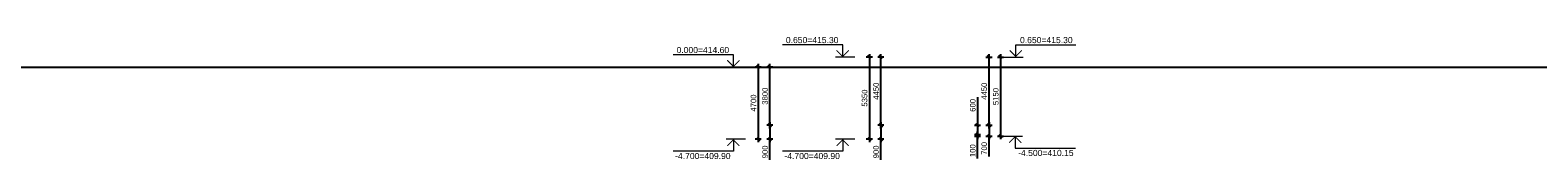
# Model space of a CAD drawing. Header units: millimetres. Extents: x -50987266 to 2610517, y -212233 to 51153522.
# Tile 46 of 174: x 580572 to 678957, y -5336 to 2796. Entities that reach past the tile are written whole.
import ezdxf
from ezdxf.enums import TextEntityAlignment as Align

# ---------------------------------------------------------------- set-up
doc = ezdxf.new("R2010")
doc.units = ezdxf.units.MM
doc.set_wipeout_variables(frame=1)
doc.layers.get('Defpoints').update_dxf_attribs({"color": 6})
for name, color, linetype, lineweight in [('S - DIM', 7, 'Continuous', 5), ('S - LINE', 7, 'Continuous', 15), ('S - TEXT', 7, 'Continuous', 9)]:
    doc.layers.add(name, color=color, linetype=linetype, lineweight=lineweight)
doc.styles.get("Standard").update_dxf_attribs({"font": 'arial.ttf'})
doc.dimstyles.new('SPDS 200', dxfattribs={"dimscale": 200, "dimtxt": 1.8, "dimasz": 1, "dimexe": 1, "dimexo": 0.625, "dimtad": 1, "dimdec": 0, "dimrnd": 0.001, "dimtxsty": 'Standard', "dimblk": 'OBLIQUE', "dimcen": 2.5, "dimdle": 1, "dimadec": 0, "dimazin": 2, "dimtfac": 0.75, "dimtdec": 0, "dimtmove": 1, "dimatfit": 3, "dimldrblk": 'OBLIQUE', "dimfxl": 1, "dimfxlon": 1, "dimtolj": 1, "dimarcsym": 0})

# ---------------------------------------------------------------- blocks, each defined once
blk = doc.blocks.new('_Oblique')
at = {"color": 0, "linetype": 'ByBlock', "lineweight": -2}
blk.add_line((-0.5, -0.5), (0.5, 0.5), dxfattribs=at)
blk = doc.blocks.new('*D149')
at = {"layer": 'Defpoints', "color": 0, "transparency": 16777216}
for p in [(629234, -3050), (629234, -3950)]:
    blk.add_point(p, dxfattribs=at)
at = {"layer": 'S - DIM', "color": 0, "lineweight": -2, "transparency": 16777216}
for p, q in [((628834, -2850), (628834, -4150)), ((629034, -3050), (628634, -3050)), ((629034, -3950), (628634, -3950)), ((628834, -5310), (628834, -3950))]:
    blk.add_line(p, q, dxfattribs=at)
at = {"layer": 'S - DIM', "color": 0, "lineweight": -2, "transparency": 16777216, "xscale": 200, "yscale": 200, "zscale": 200, "rotation": 90}
blk.add_blockref('_Oblique', (628834, -3050), dxfattribs=at)
at = {"layer": 'S - DIM', "color": 0, "transparency": 16777216, "insert": (628526, -4788), "char_height": 360, "attachment_point": 5, "rotation": 90, "bg_fill": 3, "box_fill_scale": 1.1, "bg_fill_color": 256, "bg_fill_true_color": 13158600, "bg_fill_transparency": 0}
blk.add_mtext('\\A1;900', dxfattribs=at)
at = {"layer": 'Defpoints', "color": 0, "transparency": 16777216}
blk.add_point((628834, -3950), dxfattribs=at)
at = {"layer": 'S - DIM', "color": 0, "lineweight": -2, "transparency": 16777216, "xscale": 200, "yscale": 200, "zscale": 200, "rotation": 270}
blk.add_blockref('_Oblique', (628834, -3950), dxfattribs=at)
blk = doc.blocks.new('*D147')
at = {"layer": 'Defpoints', "color": 0, "transparency": 16777216}
for p in [(629234, 750), (628084, -3950), (629234, -3950)]:
    blk.add_point(p, dxfattribs=at)
at = {"layer": 'S - DIM', "color": 0, "lineweight": -2, "transparency": 16777216}
for p, q in [((628284, 750), (627884, 750)), ((628084, 950), (628084, -4150)), ((628284, -3950), (627884, -3950))]:
    blk.add_line(p, q, dxfattribs=at)
at = {"layer": 'S - DIM', "color": 0, "lineweight": -2, "transparency": 16777216, "xscale": 200, "yscale": 200, "zscale": 200}
for p, rotation in [((628084, 750), 90), ((628084, -3950), 270)]:
    blk.add_blockref('_Oblique', p, dxfattribs=dict(at, rotation=rotation))
at = {"layer": 'S - DIM', "color": 0, "transparency": 16777216, "insert": (627776, -1600), "char_height": 360, "attachment_point": 5, "rotation": 90, "bg_fill": 3, "box_fill_scale": 1.1, "bg_fill_color": 256, "bg_fill_true_color": 13158600, "bg_fill_transparency": 0}
blk.add_mtext('\\A1;4700', dxfattribs=at)
blk = doc.blocks.new('*D148')
at = {"layer": 'Defpoints', "color": 0, "transparency": 16777216}
for p in [(628834, 750), (629234, 750), (629234, -3050)]:
    blk.add_point(p, dxfattribs=at)
at = {"layer": 'S - DIM', "color": 0, "lineweight": -2, "transparency": 16777216}
for p, q in [((629034, 750), (628634, 750)), ((628834, -3250), (628834, 950)), ((629034, -3050), (628634, -3050))]:
    blk.add_line(p, q, dxfattribs=at)
at = {"layer": 'S - DIM', "color": 0, "lineweight": -2, "transparency": 16777216, "xscale": 200, "yscale": 200, "zscale": 200}
for p, rotation in [((628834, 750), 90), ((628834, -3050), 270)]:
    blk.add_blockref('_Oblique', p, dxfattribs=dict(at, rotation=rotation))
at = {"layer": 'S - DIM', "color": 0, "transparency": 16777216, "insert": (628525, -1150), "char_height": 360, "attachment_point": 5, "rotation": 90, "bg_fill": 3, "box_fill_scale": 1.1, "bg_fill_color": 256, "bg_fill_true_color": 13158600, "bg_fill_transparency": 0}
blk.add_mtext('\\A1;3800', dxfattribs=at)
blk = doc.blocks.new('*U50')
at = {"color": 0, "linetype": 'ByBlock', "lineweight": -2}
blk.add_line((-3, 0), (-11.03, 0), dxfattribs=at)
blk.add_lwpolyline([(-8.03, 0), (-8.03, 5), (-32.87, 5)], dxfattribs=at)
at = {"color": 0, "linetype": 'ByBlock', "lineweight": -2, "const_width": 0.4}
blk.add_lwpolyline([(-5.53, 2.78), (-8.03, 0.28), (-10.53, 2.78)], dxfattribs=at)
at = {"color": 0, "linetype": 'ByBlock', "lineweight": -2, "oblique": 15}
for tag, p in [('ОТМЕТКА', (-20.6, 7.02)), ('НТЕКСТ', (-19.28, 2.5))]:
    blk.add_attdef(tag, text='', height=3, dxfattribs=at).set_placement(p, align=Align.MIDDLE_CENTER)
blk = doc.blocks.new('*U16')
at = {"color": 0, "linetype": 'ByBlock', "lineweight": -2}
blk.add_line((-3, 0), (-11.03, 0), dxfattribs=at)
blk.add_lwpolyline([(-8.03, 0), (-8.03, -5), (-32.87, -5)], dxfattribs=at)
at = {"color": 0, "linetype": 'ByBlock', "lineweight": -2, "const_width": 0.4}
blk.add_lwpolyline([(-5.53, -2.78), (-8.03, -0.28), (-10.53, -2.78)], dxfattribs=at)
at = {"color": 0, "linetype": 'ByBlock', "lineweight": -2, "oblique": 15}
for tag, p in [('НТЕКСТ', (-19.28, 0.5)), ('ОТМЕТКА', (-20.6, -6.98))]:
    blk.add_attdef(tag, text='', height=3, dxfattribs=at).set_placement(p, align=Align.MIDDLE_CENTER)
blk = doc.blocks.new('*D158')
at = {"layer": 'Defpoints', "color": 0, "transparency": 16777216}
for p in [(636484, -3050), (636484, -3950)]:
    blk.add_point(p, dxfattribs=at)
at = {"layer": 'S - DIM', "color": 0, "lineweight": -2, "transparency": 16777216}
for p, q in [((636084, -2850), (636084, -4150)), ((636284, -3050), (635884, -3050)), ((636284, -3950), (635884, -3950)), ((636084, -5310), (636084, -3950))]:
    blk.add_line(p, q, dxfattribs=at)
at = {"layer": 'S - DIM', "color": 0, "lineweight": -2, "transparency": 16777216, "xscale": 200, "yscale": 200, "zscale": 200, "rotation": 90}
blk.add_blockref('_Oblique', (636084, -3050), dxfattribs=at)
at = {"layer": 'S - DIM', "color": 0, "transparency": 16777216, "insert": (635776, -4788), "char_height": 360, "attachment_point": 5, "rotation": 90, "bg_fill": 3, "box_fill_scale": 1.1, "bg_fill_color": 256, "bg_fill_true_color": 13158600, "bg_fill_transparency": 0}
blk.add_mtext('\\A1;900', dxfattribs=at)
at = {"layer": 'Defpoints', "color": 0, "transparency": 16777216}
blk.add_point((636084, -3950), dxfattribs=at)
at = {"layer": 'S - DIM', "color": 0, "lineweight": -2, "transparency": 16777216, "xscale": 200, "yscale": 200, "zscale": 200, "rotation": 270}
blk.add_blockref('_Oblique', (636084, -3950), dxfattribs=at)
blk = doc.blocks.new('*D159')
at = {"layer": 'Defpoints', "color": 0, "transparency": 16777216}
for p in [(636484, 1400), (635334, -3950), (636484, -3950)]:
    blk.add_point(p, dxfattribs=at)
at = {"layer": 'S - DIM', "color": 0, "lineweight": -2, "transparency": 16777216}
for p, q in [((635534, 1400), (635134, 1400)), ((635334, 1600), (635334, -4150)), ((635534, -3950), (635134, -3950))]:
    blk.add_line(p, q, dxfattribs=at)
at = {"layer": 'S - DIM', "color": 0, "lineweight": -2, "transparency": 16777216, "xscale": 200, "yscale": 200, "zscale": 200}
for p, rotation in [((635334, 1400), 90), ((635334, -3950), 270)]:
    blk.add_blockref('_Oblique', p, dxfattribs=dict(at, rotation=rotation))
at = {"layer": 'S - DIM', "color": 0, "transparency": 16777216, "insert": (635025, -1275), "char_height": 360, "attachment_point": 5, "rotation": 90, "bg_fill": 3, "box_fill_scale": 1.1, "bg_fill_color": 256, "bg_fill_true_color": 13158600, "bg_fill_transparency": 0}
blk.add_mtext('\\A1;5350', dxfattribs=at)
blk = doc.blocks.new('*D160')
at = {"layer": 'Defpoints', "color": 0, "transparency": 16777216}
for p in [(636084, 1400), (636484, 1400), (636484, -3050)]:
    blk.add_point(p, dxfattribs=at)
at = {"layer": 'S - DIM', "color": 0, "lineweight": -2, "transparency": 16777216}
for p, q in [((636284, 1400), (635884, 1400)), ((636084, -3250), (636084, 1600)), ((636284, -3050), (635884, -3050))]:
    blk.add_line(p, q, dxfattribs=at)
at = {"layer": 'S - DIM', "color": 0, "lineweight": -2, "transparency": 16777216, "xscale": 200, "yscale": 200, "zscale": 200}
for p, rotation in [((636084, 1400), 90), ((636084, -3050), 270)]:
    blk.add_blockref('_Oblique', p, dxfattribs=dict(at, rotation=rotation))
at = {"layer": 'S - DIM', "color": 0, "transparency": 16777216, "insert": (635776, -825), "char_height": 360, "attachment_point": 5, "rotation": 90, "bg_fill": 3, "box_fill_scale": 1.1, "bg_fill_color": 256, "bg_fill_true_color": 13158600, "bg_fill_transparency": 0}
blk.add_mtext('\\A1;4450', dxfattribs=at)
blk = doc.blocks.new('*D171')
at = {"layer": 'Defpoints', "color": 0, "transparency": 16777216}
blk.add_point((642742, -3050), dxfattribs=at)
at = {"layer": 'S - DIM', "color": 0, "lineweight": -2, "transparency": 16777216}
for p, q in [((643142, -2850), (643142, -3950)), ((642942, -3050), (643342, -3050)), ((642942, -3750), (643342, -3750)), ((643142, -5078), (643142, -3750))]:
    blk.add_line(p, q, dxfattribs=at)
at = {"layer": 'S - DIM', "color": 0, "lineweight": -2, "transparency": 16777216, "xscale": 200, "yscale": 200, "zscale": 200, "rotation": 90}
blk.add_blockref('_Oblique', (643142, -3050), dxfattribs=at)
at = {"layer": 'S - DIM', "color": 0, "transparency": 16777216, "insert": (642833, -4557), "char_height": 360, "attachment_point": 5, "rotation": 90, "bg_fill": 3, "box_fill_scale": 1.1, "bg_fill_color": 256, "bg_fill_true_color": 13158600, "bg_fill_transparency": 0}
blk.add_mtext('\\A1;700', dxfattribs=at)
at = {"layer": 'Defpoints', "color": 0, "transparency": 16777216}
for p in [(642742, -3750), (643142, -3750)]:
    blk.add_point(p, dxfattribs=at)
at = {"layer": 'S - DIM', "color": 0, "lineweight": -2, "transparency": 16777216, "xscale": 200, "yscale": 200, "zscale": 200, "rotation": 270}
blk.add_blockref('_Oblique', (643142, -3750), dxfattribs=at)
blk = doc.blocks.new('*D172')
at = {"layer": 'Defpoints', "color": 0, "transparency": 16777216}
for p in [(642742, 1400), (642742, -3750), (643892, -3750)]:
    blk.add_point(p, dxfattribs=at)
at = {"layer": 'S - DIM', "color": 0, "lineweight": -2, "transparency": 16777216}
for p, q in [((643692, 1400), (644092, 1400)), ((643892, 1600), (643892, -3950)), ((643692, -3750), (644092, -3750))]:
    blk.add_line(p, q, dxfattribs=at)
at = {"layer": 'S - DIM', "color": 0, "lineweight": -2, "transparency": 16777216, "xscale": 200, "yscale": 200, "zscale": 200}
for p, rotation in [((643892, 1400), 90), ((643892, -3750), 270)]:
    blk.add_blockref('_Oblique', p, dxfattribs=dict(at, rotation=rotation))
at = {"layer": 'S - DIM', "color": 0, "transparency": 16777216, "insert": (643583, -1175), "char_height": 360, "attachment_point": 5, "rotation": 90, "bg_fill": 3, "box_fill_scale": 1.1, "bg_fill_color": 256, "bg_fill_true_color": 13158600, "bg_fill_transparency": 0}
blk.add_mtext('\\A1;5150', dxfattribs=at)
blk = doc.blocks.new('*D173')
at = {"layer": 'Defpoints', "color": 0, "transparency": 16777216}
for p in [(642742, 1400), (643142, 1400), (642742, -3050)]:
    blk.add_point(p, dxfattribs=at)
at = {"layer": 'S - DIM', "color": 0, "lineweight": -2, "transparency": 16777216}
for p, q in [((642942, 1400), (643342, 1400)), ((643142, -3250), (643142, 1600)), ((642942, -3050), (643342, -3050))]:
    blk.add_line(p, q, dxfattribs=at)
at = {"layer": 'S - DIM', "color": 0, "lineweight": -2, "transparency": 16777216, "xscale": 200, "yscale": 200, "zscale": 200}
for p, rotation in [((643142, 1400), 90), ((643142, -3050), 270)]:
    blk.add_blockref('_Oblique', p, dxfattribs=dict(at, rotation=rotation))
at = {"layer": 'S - DIM', "color": 0, "transparency": 16777216, "insert": (642833, -825), "char_height": 360, "attachment_point": 5, "rotation": 90, "bg_fill": 3, "box_fill_scale": 1.1, "bg_fill_color": 256, "bg_fill_true_color": 13158600, "bg_fill_transparency": 0}
blk.add_mtext('\\A1;4450', dxfattribs=at)
blk = doc.blocks.new('*D174')
at = {"layer": 'Defpoints', "color": 0, "transparency": 16777216}
for p in [(641992, -3050), (641992, -3650), (642392, -3650)]:
    blk.add_point(p, dxfattribs=at)
at = {"layer": 'S - DIM', "color": 0, "lineweight": -2, "transparency": 16777216}
for p, q in [((642392, -1226), (642392, -3050)), ((642392, -2850), (642392, -3850)), ((642192, -3050), (642592, -3050)), ((642192, -3650), (642592, -3650))]:
    blk.add_line(p, q, dxfattribs=at)
at = {"layer": 'S - DIM', "color": 0, "lineweight": -2, "transparency": 16777216, "xscale": 200, "yscale": 200, "zscale": 200}
for p, rotation in [((642392, -3050), 90), ((642392, -3650), 270)]:
    blk.add_blockref('_Oblique', p, dxfattribs=dict(at, rotation=rotation))
at = {"layer": 'S - DIM', "color": 0, "transparency": 16777216, "insert": (642083, -1749), "char_height": 360, "attachment_point": 5, "rotation": 90, "bg_fill": 3, "box_fill_scale": 1.1, "bg_fill_color": 256, "bg_fill_true_color": 13158600, "bg_fill_transparency": 0}
blk.add_mtext('\\A1;600', dxfattribs=at)
blk = doc.blocks.new('*D175')
at = {"layer": 'Defpoints', "color": 0, "transparency": 16777216}
for p in [(641992, -3650), (641992, -3750), (642392, -3650)]:
    blk.add_point(p, dxfattribs=at)
at = {"layer": 'S - DIM', "color": 0, "lineweight": -2, "transparency": 16777216}
for p, q in [((642192, -3650), (642592, -3650)), ((642192, -3750), (642592, -3750)), ((642392, -3650), (642392, -3450)), ((642392, -3750), (642392, -3650)), ((642392, -3750), (642392, -3650)), ((642392, -3750), (642392, -3950)), ((642392, -5214), (642392, -3750))]:
    blk.add_line(p, q, dxfattribs=at)
at = {"layer": 'S - DIM', "color": 0, "lineweight": -2, "transparency": 16777216, "xscale": 200, "yscale": 200, "zscale": 200, "rotation": 270}
blk.add_blockref('_Oblique', (642392, -3650), dxfattribs=at)
at = {"layer": 'S - DIM', "color": 0, "transparency": 16777216, "insert": (642083, -4708), "char_height": 360, "attachment_point": 5, "rotation": 90, "bg_fill": 3, "box_fill_scale": 1.1, "bg_fill_color": 256, "bg_fill_true_color": 13158600, "bg_fill_transparency": 0}
blk.add_mtext('\\A1;100', dxfattribs=at)
at = {"layer": 'S - DIM', "color": 0, "lineweight": -2, "transparency": 16777216, "xscale": 200, "yscale": 200, "zscale": 200, "rotation": 90}
blk.add_blockref('_Oblique', (642392, -3750), dxfattribs=at)

msp = doc.modelspace()

# ---------------------------------------------------------------- linework, layer by layer
at = {"layer": 'Defpoints'}
msp.add_lwpolyline([(251044.2, 750), (2610517.1, 750)], dxfattribs=at)

# ---------------------------------------------------------------- dimensions: what is measured, and where the dimension line sits
at = {"layer": 'S - DIM'}
for base, p1, p2, picture, middle in [((628834.3, -3950), (629234.3, -3050), (629234.3, -3950), '*D149', (629049, -4787.9)), ((636084.4, -3950), (636484.4, -3050), (636484.4, -3950), '*D158', (636299.1, -4787.9)), ((643142.1, -3750), (642742.1, -3050), (642742.1, -3750), '*D171', (643152.7, -4557.2))]:
    dim = msp.add_linear_dim(base=base, p1=p1, p2=p2, angle=270, dimstyle='SPDS 200', override={"dimtfill": 1}, dxfattribs=at)
    dim.commit()
    dim.dimension.update_dxf_attribs({"geometry": picture, "text_midpoint": middle, "dimtype": 160})

# ---------------------------------------------------------------- wipeouts: each hides what was drawn before it
at = {"color": 7, "true_color": 0xffffff}
for points in [[(622471, 2145.7), (626491.8, 2145.7), (626491.8, 1380.5), (622471, 1380.5)], [(629605, 2795.7), (633625.8, 2795.7), (633625.8, 2030.5), (629605, 2030.5)], [(648876.9, 2795.7), (644856.1, 2795.7), (644856.1, 2030.5), (648876.9, 2030.5)], [(622471, -4570.4), (626491.8, -4570.4), (626491.8, -5335.6), (622471, -5335.6)], [(648846.1, -4370.4), (644825.3, -4370.4), (644825.3, -5135.6), (648846.1, -5135.6)]]:
    msp.add_wipeout(points, dxfattribs=at).dxf.layer = 'S - LINE'

# ---------------------------------------------------------------- next in the draw order: dimensions: what is measured, and where the dimension line sits
at = {"layer": 'S - DIM'}
for base, p1, p2, picture, middle in [((635334.4, -3950), (636484.4, 1400), (636484.4, -3950), '*D159', (635025.5, -1275)), ((643892.1, -3750), (642742.1, 1400), (642742.1, -3750), '*D172', (643583.3, -1175)), ((628084.3, -3950), (629234.3, 750), (629234.3, -3950), '*D147', (627775.5, -1600))]:
    dim = msp.add_linear_dim(base=base, p1=p1, p2=p2, angle=270, dimstyle='SPDS 200', override={"dimtfill": 1}, dxfattribs=at)
    dim.commit()
    dim.dimension.update_dxf_attribs({"geometry": picture, "text_midpoint": middle})

# ---------------------------------------------------------------- next in the draw order: block references
at = {"layer": 'S - TEXT'}
ref = msp.add_blockref('*U50', (627730, 750), dxfattribs=dict(at, xscale=158.0799999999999, yscale=158.0799999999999, zscale=158.0799999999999))
ref.add_attrib('ОТМЕТКА', '0.000=414.60', dxfattribs={"layer": '0', "color": 0, "linetype": 'ByBlock', "lineweight": -2, "height": 400}).set_placement((624468.7, 1860.7), align=Align.MIDDLE_CENTER)
ref = msp.add_blockref('*U50', (643617.9, 1400), dxfattribs=dict(at, xscale=-158.0799999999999, yscale=158.0799999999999, zscale=158.0799999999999))
ref.add_attrib('ОТМЕТКА', '0.650=415.30', dxfattribs={"layer": '0', "color": 0, "linetype": 'ByBlock', "lineweight": -2, "height": 400}).set_placement((646882.7, 2510.7), align=Align.MIDDLE_CENTER)
ref = msp.add_blockref('*U16', (643587.1, -3750), dxfattribs=dict(at, xscale=-158.0799999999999, yscale=158.0799999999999, zscale=158.0799999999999))
ref.add_attrib('ОТМЕТКА', '-4.500=410.15', dxfattribs={"layer": '0', "color": 0, "linetype": 'ByBlock', "lineweight": -2, "height": 400}).set_placement((646853, -4855.5), align=Align.MIDDLE_CENTER)
ref = msp.add_blockref('*U16', (627730, -3950), dxfattribs=dict(at, xscale=158.0799999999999, yscale=158.0799999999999, zscale=158.0799999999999))
ref.add_attrib('ОТМЕТКА', '-4.700=409.90', dxfattribs={"layer": '0', "color": 0, "linetype": 'ByBlock', "lineweight": -2, "height": 400}).set_placement((624468.7, -5055.5), align=Align.MIDDLE_CENTER)

# ---------------------------------------------------------------- next in the draw order: dimensions: what is measured, and where the dimension line sits
at = {"layer": 'S - DIM'}
for base, p1, p2, picture, middle in [((636084.4, 1400), (636484.4, -3050), (636484.4, 1400), '*D160', (635775.6, -825)), ((643142.1, 1400), (642742.1, -3050), (642742.1, 1400), '*D173', (642833.3, -825)), ((628834.3, 750), (629234.3, -3050), (629234.3, 750), '*D148', (628525.4, -1150))]:
    dim = msp.add_linear_dim(base=base, p1=p1, p2=p2, angle=90, dimstyle='SPDS 200', override={"dimtfill": 1}, dxfattribs=at)
    dim.commit()
    dim.dimension.update_dxf_attribs({"geometry": picture, "text_midpoint": middle})

# ---------------------------------------------------------------- next in the draw order: wipeouts: each hides what was drawn before it
at = {"color": 7, "true_color": 0xffffff}
msp.add_wipeout([(629605, -4570.4), (633625.8, -4570.4), (633625.8, -5335.6), (629605, -5335.6)], dxfattribs=at).dxf.layer = 'S - LINE'

# ---------------------------------------------------------------- next in the draw order: block references
at = {"layer": 'S - TEXT'}
ref = msp.add_blockref('*U50', (634864.1, 1400), dxfattribs=dict(at, xscale=158.0799999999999, yscale=158.0799999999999, zscale=158.0799999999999))
ref.add_attrib('ОТМЕТКА', '0.650=415.30', dxfattribs={"layer": '0', "color": 0, "linetype": 'ByBlock', "lineweight": -2, "height": 400}).set_placement((631602.8, 2510.7), align=Align.MIDDLE_CENTER)
ref = msp.add_blockref('*U16', (634864.1, -3950), dxfattribs=dict(at, xscale=158.0799999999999, yscale=158.0799999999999, zscale=158.0799999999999))
ref.add_attrib('ОТМЕТКА', '-4.700=409.90', dxfattribs={"layer": '0', "color": 0, "linetype": 'ByBlock', "lineweight": -2, "height": 400}).set_placement((631602.8, -5055.5), align=Align.MIDDLE_CENTER)

# ---------------------------------------------------------------- next in the draw order: dimensions: what is measured, and where the dimension line sits
at = {"layer": 'S - DIM'}
dim = msp.add_linear_dim(base=(642392.1, -3650), p1=(641992.1, -3050), p2=(641992.1, -3650), angle=270, dimstyle='SPDS 200', override={"dimtfill": 1}, dxfattribs=at)
dim.commit()
dim.dimension.update_dxf_attribs({"geometry": '*D174', "text_midpoint": (642392.1, -1748.8), "dimtype": 160})

# ---------------------------------------------------------------- next in the draw order: dimensions: what is measured, and where the dimension line sits
dim = msp.add_linear_dim(base=(642392.1, -3650), p1=(641992.1, -3750), p2=(641992.1, -3650), angle=90, dimstyle='SPDS 200', override={"dimtfill": 1}, dxfattribs=at)
dim.commit()
dim.dimension.update_dxf_attribs({"geometry": '*D175', "text_midpoint": (642392.1, -4708.5), "dimtype": 160})

doc.saveas('drawing.dxf')
